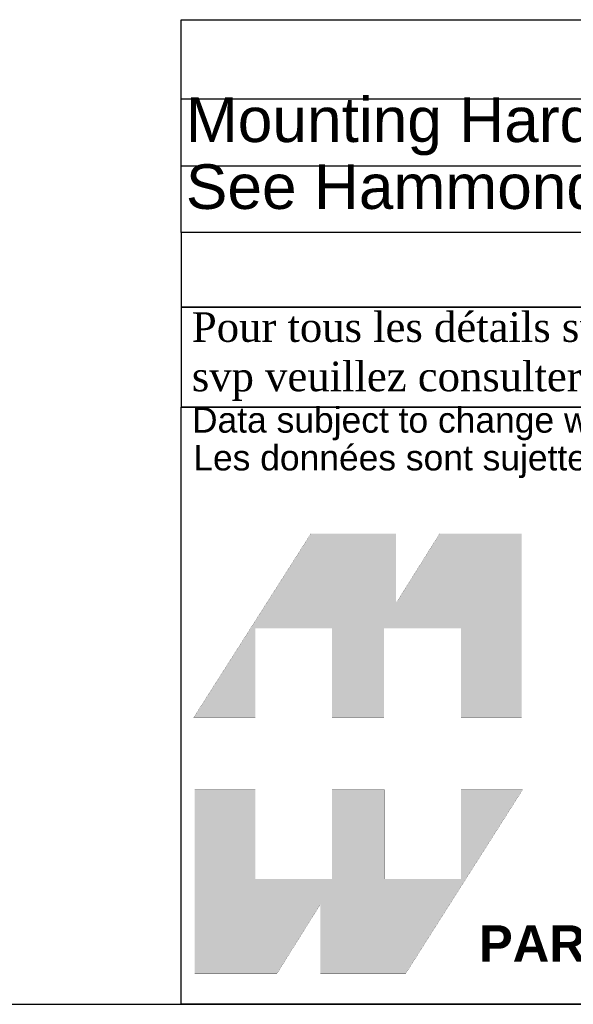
# Model space of a CAD drawing. Header units: inches. Extents: x 0 to 80.1, y 0 to 59.8.
# Tile 3 of 13: x 60.7 to 68.1, y 0 to 13.2. Entities that reach past the tile are written whole.
import ezdxf
from ezdxf.enums import TextEntityAlignment as Align

# ---------------------------------------------------------------- set-up
doc = ezdxf.new("R2010")
doc.units = ezdxf.units.IN
doc.header["$MEASUREMENT"] = 0
doc.layers.add('Default', color=7, linetype='Continuous')
doc.styles.add('SEACAD_Arial', font='arial.ttf')
doc.styles.add('SEACAD_ArialB', font='arialbd.ttf')

# ---------------------------------------------------------------- blocks, each defined once
blk = doc.blocks.new('SE2')
at = {"color": 7, "linetype": 'Continuous'}
for p, q in [((62.864, 12.182), (80.003, 12.182)), ((62.864, 11.282), (80.003, 11.282))]:
    blk.add_line(p, q, dxfattribs=at)
blk.add_lwpolyline([(62.864, 10.382), (62.864, 13.247), (80.003, 13.247), (80.003, 10.382), (62.864, 10.382)], dxfattribs=at)
for s, style, p in [('NOTES', 'SEACAD_ArialB', (70.013, 13.184)), ('Mounting Hardware Included', 'SEACAD_Arial', (62.927, 12.201)), ('See Hammond Website for More Information', 'SEACAD_Arial', (62.927, 11.301))]:
    blk.add_text(s, height=0.6, dxfattribs=dict(at, style=style)).set_placement(p, align=Align.TOP_LEFT)
blk = doc.blocks.new('Block1')
at = {"layer": 'Default', "linetype": 'Continuous'}
for points in [[(-0.0026, 0.7074), (0.1678, 0.7074), (0.1678, 0.9533), (0.3791, 0.9533), (0.3791, 0.7074), (0.5228, 0.7074), (0.5228, 0.9533), (0.7357, 0.9533), (0.7357, 0.7074), (0.9035, 0.7074), (0.9035, 1.2145), (0.6765, 1.2145), (0.5564, 1.0231), (0.5564, 1.2145), (0.3209, 1.2145)], [(0.9056, 0.5076), (0.7357, 0.5076), (0.7357, 0.2617), (0.5244, 0.2617), (0.5244, 0.5076), (0.3791, 0.5076), (0.3791, 0.2617), (0.1678, 0.2617), (0.1678, 0.5076), (0, 0.5076), (0, 0), (0.2271, 0), (0.3471, 0.1914), (0.3471, 0), (0.5826, 0)]]:
    blk.add_hatch(color=7, dxfattribs=at).paths.add_polyline_path(points)
at = {"layer": 'Default', "color": 7, "linetype": 'Continuous', "const_width": 0.00035}
for points in [[(-0.0026, 0.7074), (0.3209, 1.2145), (0.5564, 1.2145), (0.5564, 1.0231), (0.6765, 1.2145), (0.9035, 1.2145), (0.9035, 0.7074), (0.7357, 0.7074), (0.7357, 0.9533), (0.5228, 0.9533), (0.5228, 0.7074), (0.3791, 0.7074), (0.3791, 0.9533), (0.1678, 0.9533), (0.1678, 0.7074), (-0.0026, 0.7074)], [(0.9056, 0.5076), (0.5826, 0), (0.3471, 0), (0.3471, 0.1914), (0.2271, 0), (0, 0), (0, 0.5076), (0.1678, 0.5076), (0.1678, 0.2617), (0.3791, 0.2617), (0.3791, 0.5076), (0.5244, 0.5076), (0.5244, 0.2617), (0.7357, 0.2617), (0.7357, 0.5076), (0.9056, 0.5076)]]:
    blk.add_lwpolyline(points, close=True, dxfattribs=at)
blk = doc.blocks.new('Block13')
at = {"layer": 'Default', "color": 7, "linetype": 'Continuous'}
for p, q in [((0, 0), (0, 1.6479)), ((0, 1.6479), (3.5155, 1.6479)), ((3.5155, 0), (0, 0))]:
    blk.add_line(p, q, dxfattribs=at)
at = {"layer": 'Default', "color": 7}
blk.add_blockref('Block1', (0.0371, 0.0841), dxfattribs=at)
at = {"layer": 'Default', "attachment_point": 1}
for s, insert, char_height, width in [('{\\fArial|b0||i0||c0|p34;\\C7;\\H7.e-002;\\W1.;\\T1.;Data subject to change without notice. Isometric drawing not to scale.}', (0.0298, 1.6475), 0.07, 3.486391), ('{\\fArial|b0||i0||c0|p34;\\C7;\\H7.e-002;\\W1.;\\T1.;Les données sont sujettes à changement sans préavis.}', (0.0334, 1.5433), 0.07, 3.235631), ('{\\fArial|b1||i0||c0|p34;\\C7;\\H0.1;\\W1.;PART NO. \\P}', (0.8225, 0.2179), 0.1, 0.655523)]:
    blk.add_mtext(s, dxfattribs=dict(at, insert=insert, char_height=char_height, width=width))
blk = doc.blocks.new('Block11')
at = {"layer": 'Default', "color": 7}
blk.add_blockref('Block13', (0, 0), dxfattribs=at)
blk = doc.blocks.new('Block10')
at = {"layer": 'Default', "color": 7}
blk.add_blockref('Block11', (0, 0), dxfattribs=at)
blk = doc.blocks.new('Block2')
at = {"layer": 'Default', "color": 7, "linetype": 'Continuous'}
blk.add_line((-52.744, 0), (-0.012, 0), dxfattribs=at)
at = {"layer": 'Default', "color": 7, "xscale": 15, "yscale": 15, "zscale": 15}
blk.add_blockref('Block10', (-52.744, 0), dxfattribs=at)
blk = doc.blocks.new('Block222')
at = {"layer": 'Default', "color": 7}
blk.add_blockref('Block2', (106.578, -49.503), dxfattribs=at)

msp = doc.modelspace()

# ---------------------------------------------------------------- linework, layer by layer
at = {"layer": 'Default', "color": 7, "linetype": 'Continuous'}
msp.add_line((0, 0), (80, 0), dxfattribs=at)
for points in [[(62.864, 10.382), (62.864, 9.379), (80, 9.379), (80, 10.382), (62.864, 10.382)], [(62.864, 9.378), (62.864, 8.037), (79.994, 8.037), (79.994, 9.378), (62.864, 9.378)]]:
    msp.add_lwpolyline(points, dxfattribs=at)

# ---------------------------------------------------------------- block references
msp.add_blockref('SE2', (0, 0))
at = {"layer": 'Default', "color": 7, "xscale": 0.325, "yscale": 0.325, "zscale": 0.325}
msp.add_blockref('Block222', (45.368, 16.089), dxfattribs=at)

# ---------------------------------------------------------------- texts
at = {"layer": 'Default', "insert": (62.857, 8.714), "char_height": 0.3985, "width": 17.30113, "attachment_point": 4}
msp.add_mtext('{\\fTimes New Roman|b0||i0||c0|p34;\\C7;\\H0.3985;\\W1.; Pour tous les détails sur nos produits, \\P}{\\fTimes New Roman|b0||i0||c0|p34;\\C7;\\H0.3985;\\W1.; svp veuillez consulter notre site www.hammondmfg.com                      }', dxfattribs=at)

doc.saveas('drawing.dxf')
